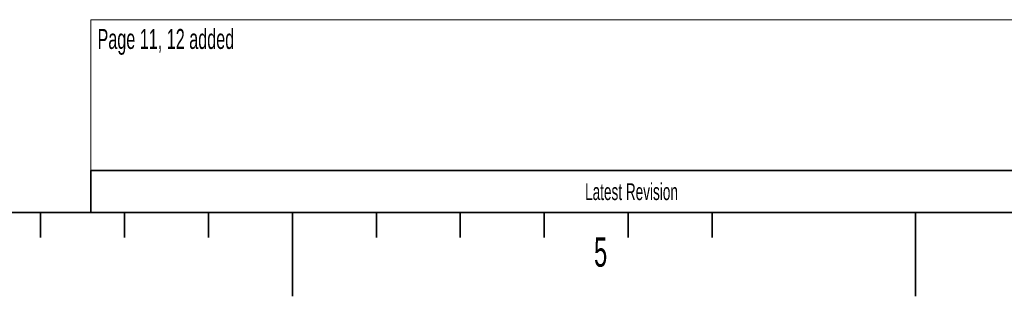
# Model space of a CAD drawing. Header units: millimetres. Extents: x 0 to 12118, y 0 to 8400.
# Tile 60 of 128: x 5330 to 7676, y 0 to 660. Entities that reach past the tile are written whole.
import ezdxf

# ---------------------------------------------------------------- set-up
doc = ezdxf.new("R2010")
doc.units = ezdxf.units.MM
doc.header["$LTSCALE"] = 20
doc.linetypes.add('CENTERX2', pattern=[20.32, 12.7, -2.54, 2.54, -2.54])
doc.styles.add('SLDTEXTSTYLE0', font='TXT', dxfattribs={"width": 0.605})

msp = doc.modelspace()

# ---------------------------------------------------------------- linework, layer by layer
at = {"color": 7, "linetype": 'Continuous', "lineweight": 18}
for p, q in [((8060, 660), (5500, 660)), ((5500, 660), (5500, 300))]:
    msp.add_line(p, q, dxfattribs=at)
at = {"color": 7, "linetype": 'Continuous', "lineweight": 35}
for p, q in [((5500, 300), (8060, 300)), ((5500, 300), (5500, 200)), ((400, 200), (11720, 200)), ((5380, 200), (5380, 140)), ((5580, 200), (5580, 140)), ((5780, 200), (5780, 140)), ((5980, 200), (5980, 0)), ((6180, 200), (6180, 140)), ((6380, 200), (6380, 140)), ((6580, 200), (6580, 140)), ((6780, 200), (6780, 140)), ((6980, 200), (6980, 140)), ((7465, 0), (7465, 200))]:
    msp.add_line(p, q, dxfattribs=at)
at = {"color": 7, "linetype": 'CENTERX2', "lineweight": 35}
msp.add_line((5980, 200), (5980, 0), dxfattribs=at)

# ---------------------------------------------------------------- texts
at = {"color": 7, "linetype": 'Continuous', "lineweight": 0, "style": 'SLDTEXTSTYLE0'}
for s, insert, char_height, attachment_point in [('Page 11, 12 added', (5515.562694, 637.814358), 47.625, 1), ('Latest Revision', (6787.988124, 269.668989), 40, 2), ('5', (6698.689774, 140.641073), 70, 1)]:
    msp.add_mtext(s, dxfattribs=dict(at, insert=insert, char_height=char_height, attachment_point=attachment_point))

doc.saveas('drawing.dxf')
